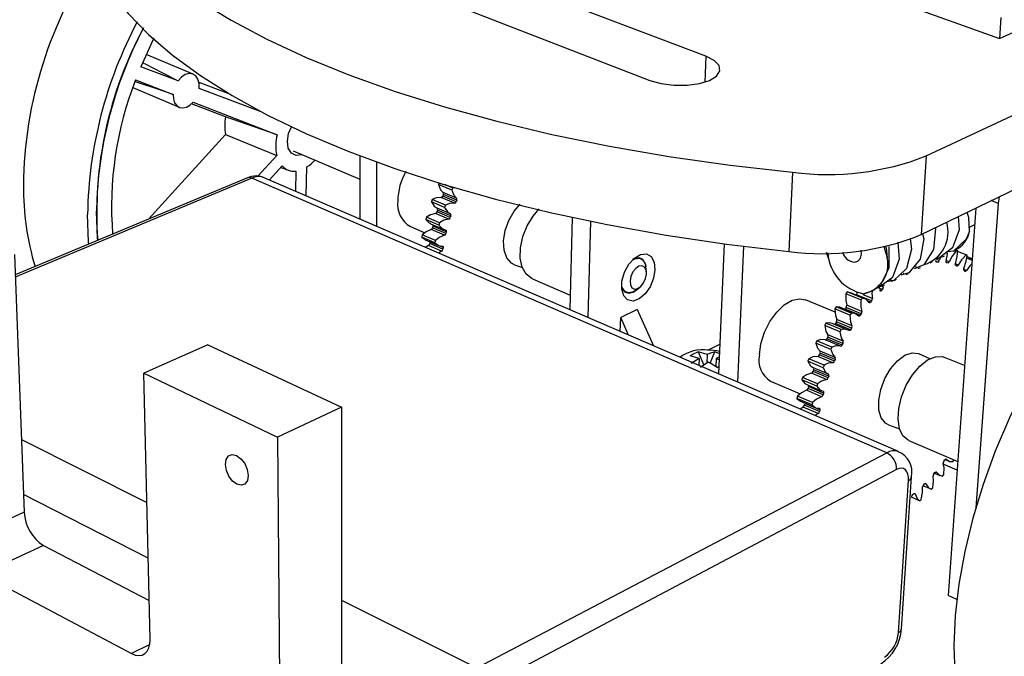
# Model space of a CAD drawing. Extents: x 0 to 190, y 0 to 140.
# Tile 3 of 7: x 114 to 164, y 83 to 116. Entities that reach past the tile are written whole.
import ezdxf

# ---------------------------------------------------------------- set-up
doc = ezdxf.new("R2010")
doc.units = 0
doc.layers.get('0').update_dxf_attribs({"linetype": 'CONTINUOUS'})

msp = doc.modelspace()

# ---------------------------------------------------------------- linework, layer by layer
at = {"color": 7, "linetype": 'CONTINUOUS'}
for p, q in [((127.324, 127.928), (164.208, 114.692)), ((164.208, 114.692), (185.543, 124.359)), ((149.234, 113.78), (131.177, 120.633)), ((160.477, 108.697), (185.135, 120.283)), ((128.321, 119.548), (146.388, 112.553)), ((160.215, 104.685), (184.699, 116.561)), ((164.285, 115.764), (164.208, 114.692)), ((123.092, 112.873), (120.696, 113.876)), ((122.329, 112.536), (120.422, 113.248)), ((120.156, 112.576), (122.078, 111.833)), ((123.39, 112.456), (124.871, 111.901)), ((120.015, 112.19), (122.389, 111.179)), ((126.56, 110.956), (123.399, 112.137)), ((124.754, 110.688), (123.018, 111.358)), ((123.095, 111.439), (127.379, 109.782)), ((127.379, 109.782), (124.754, 110.688)), ((120.82, 105.473), (124.741, 109.799)), ((124.741, 109.799), (127.358, 108.724)), ((128.19, 108.955), (131.595, 107.509)), ((127.358, 108.724), (126.4, 107.66)), ((131.597, 108.706), (131.593, 105.485)), ((160.477, 108.697), (160.215, 104.685)), ((126.984, 107.475), (127.634, 108.187)), ((127.562, 108.109), (127.966, 107.967)), ((128.864, 106.663), (128.9, 108.14)), ((132.455, 105.113), (132.465, 108.382)), ((125.862, 107.579), (114.025, 102.633)), ((158.46, 93.557), (126.096, 107.568)), ((159.063, 93.621), (126.723, 107.588)), ((128.328, 107.926), (128.312, 106.902)), ((153.663, 107.864), (153.461, 103.833)), ((135.643, 107.32), (135.603, 107.235)), ((136.281, 106.951), (135.603, 107.235)), ((136.333, 107.062), (135.921, 107.235)), ((136.333, 107.062), (136.281, 106.951)), ((135.284, 106.474), (135.242, 106.36)), ((135.961, 106.188), (135.284, 106.474)), ((136.421, 106.294), (135.744, 106.58)), ((135.858, 106.729), (135.824, 106.647)), ((136.501, 106.362), (135.824, 106.647)), ((136.528, 106.548), (135.85, 106.833)), ((136.535, 106.444), (135.858, 106.729)), ((136.535, 106.444), (136.501, 106.362)), ((164.186, 106.611), (164.148, 106.282)), ((135.919, 106.073), (135.242, 106.36)), ((135.558, 105.931), (135.53, 105.847)), ((136.215, 105.741), (135.539, 106.028)), ((136.234, 105.644), (135.558, 105.931)), ((135.961, 106.188), (135.919, 106.073)), ((163.006, 106.039), (161.598, 86.284)), ((164.148, 106.282), (163.002, 90.76)), ((134.988, 105.58), (134.955, 105.463)), ((135.631, 105.175), (134.955, 105.463)), ((135.664, 105.291), (134.988, 105.58)), ((136.13, 105.481), (135.454, 105.769)), ((136.206, 105.56), (135.53, 105.847)), ((136.234, 105.644), (136.206, 105.56)), ((142.415, 105.568), (142.295, 100.863)), ((134.174, 105.097), (134.905, 104.783)), ((135.196, 105.243), (135.872, 104.954)), ((135.911, 104.658), (135.236, 104.947)), ((135.327, 105.121), (135.307, 105.036)), ((135.981, 104.747), (135.307, 105.036)), ((136.002, 104.832), (135.327, 105.121)), ((135.664, 105.291), (135.631, 105.175)), ((143.359, 105.37), (143.224, 100.462)), ((162.675, 105.063), (162.946, 105.195)), ((134.771, 104.679), (134.749, 104.564)), ((135.424, 104.273), (134.749, 104.564)), ((134.749, 104.564), (134.935, 104.43)), ((135.446, 104.389), (134.771, 104.679)), ((134.934, 104.428), (135.609, 104.138)), ((136.002, 104.832), (135.981, 104.747)), ((135.092, 104.132), (134.935, 104.038)), ((135.766, 103.841), (135.092, 104.132)), ((135.169, 104.313), (135.157, 104.229)), ((135.83, 103.938), (135.157, 104.229)), ((135.17, 104.327), (135.169, 104.313)), ((135.843, 104.022), (135.169, 104.313)), ((135.446, 104.389), (135.424, 104.273)), ((135.843, 104.022), (135.83, 103.938)), ((150.171, 104.224), (149.886, 97.584)), ((150.863, 97.163), (151.175, 104.094)), ((113.985, 103.667), (114.488, 90.529)), ((135.766, 103.841), (135.612, 103.749)), ((145.925, 103.47), (145.831, 103.509)), ((155.504, 103.433), (155.391, 103.768)), ((161.23, 103.57), (161.141, 103.365)), ((162.079, 103.859), (161.95, 103.911)), ((162.079, 103.859), (162.013, 103.881)), ((162.504, 103.659), (162.077, 103.828)), ((162.563, 103.622), (162.504, 103.659)), ((162.816, 103.369), (162.54, 103.479)), ((162.553, 103.563), (162.822, 103.457)), ((162.706, 103.502), (162.7, 103.415)), ((139.489, 103.151), (139.883, 103.003)), ((146.209, 102.793), (146.184, 103.036)), ((159.968, 103.047), (159.909, 103.022)), ((160.063, 102.952), (160.19, 103.014)), ((161.064, 103.287), (161.01, 103.286)), ((161.567, 103.24), (161.517, 103.25)), ((162.029, 103.083), (161.983, 103.104)), ((140.392, 102.427), (142.314, 101.602)), ((162.441, 102.819), (162.401, 102.851)), ((145.682, 101.851), (145.874, 102.002)), ((158.218, 102.045), (158.347, 102.108)), ((145.095, 101.774), (145.189, 101.734)), ((156.448, 101.769), (156.372, 101.675)), ((157.146, 101.358), (156.372, 101.675)), ((157.222, 101.452), (156.448, 101.769)), ((156.573, 101.726), (156.448, 101.769)), ((157.349, 101.414), (156.575, 101.731)), ((156.917, 101.621), (156.898, 101.599)), ((157.689, 101.304), (156.917, 101.621)), ((157.222, 101.452), (157.146, 101.358)), ((158.244, 101.883), (158.185, 101.826)), ((155.825, 100.738), (154.314, 101.363)), ((155.881, 101.002), (155.811, 100.898)), ((156.654, 100.683), (155.881, 101.002)), ((156.874, 100.653), (156.101, 100.972)), ((156.389, 100.964), (156.336, 100.891)), ((157.162, 100.646), (156.389, 100.964)), ((157.191, 100.767), (156.418, 101.085)), ((157.689, 101.304), (157.633, 101.239)), ((144.875, 99.748), (144.898, 100.466)), ((145.738, 100.864), (144.898, 100.466)), ((145.301, 99.565), (144.898, 100.466)), ((145.738, 100.864), (146.562, 99.02)), ((156.584, 100.579), (155.811, 100.898)), ((157.108, 100.573), (156.336, 100.891)), ((156.654, 100.683), (156.584, 100.579)), ((157.162, 100.646), (157.108, 100.573)), ((155.36, 100.166), (155.296, 100.054)), ((156.068, 99.733), (155.296, 100.054)), ((156.132, 99.845), (155.36, 100.166)), ((156.451, 99.84), (155.679, 100.16)), ((155.899, 100.239), (155.85, 100.16)), ((156.621, 99.84), (155.85, 100.16)), ((156.67, 99.919), (155.899, 100.239)), ((156.689, 100.038), (155.917, 100.358)), ((156.67, 99.919), (156.621, 99.84)), ((155.454, 99.46), (155.411, 99.376)), ((156.225, 99.137), (155.454, 99.46)), ((156.233, 99.252), (155.462, 99.574)), ((156.132, 99.845), (156.068, 99.733)), ((123.847, 99.063), (120.585, 97.614)), ((123.847, 99.063), (130.654, 95.884)), ((149.34, 98.802), (149.951, 99.099)), ((154.894, 99.277), (154.839, 99.159)), ((155.61, 98.835), (154.839, 99.159)), ((155.665, 98.953), (154.894, 99.277)), ((156.099, 98.993), (155.328, 99.316)), ((156.181, 99.053), (155.411, 99.376)), ((155.665, 98.953), (155.61, 98.835)), ((156.225, 99.137), (156.181, 99.053)), ((148.897, 98.377), (148.442, 98.506)), ((149.306, 98.577), (148.851, 98.705)), ((148.851, 98.705), (149.135, 98.029)), ((149.306, 98.577), (149.288, 98.128)), ((149.454, 98.131), (149.702, 98.705)), ((155.715, 98.154), (154.945, 98.478)), ((155.063, 98.639), (155.026, 98.551)), ((155.795, 98.227), (155.026, 98.551)), ((155.83, 98.423), (155.06, 98.747)), ((155.833, 98.315), (155.063, 98.639)), ((160.656, 98.356), (160.099, 98.614)), ((162.433, 98.006), (161.409, 98.429)), ((148.897, 98.377), (148.494, 98.115)), ((148.897, 98.377), (148.883, 98.018)), ((149.362, 98.177), (148.959, 97.914)), ((149.771, 98.377), (149.753, 97.952)), ((149.815, 97.914), (149.902, 97.958)), ((154.493, 98.349), (154.446, 98.228)), ((155.216, 97.902), (154.446, 98.228)), ((155.263, 98.024), (154.493, 98.349)), ((155.263, 98.024), (155.216, 97.902)), ((155.833, 98.315), (155.795, 98.227)), ((120.908, 84.048), (120.585, 97.614)), ((120.585, 97.614), (127.39, 94.364)), ((154.163, 97.402), (154.126, 97.279)), ((154.931, 97.074), (154.163, 97.402)), ((155.394, 97.291), (154.626, 97.618)), ((154.734, 97.792), (154.703, 97.703)), ((155.471, 97.377), (154.703, 97.703)), ((155.488, 97.566), (154.72, 97.892)), ((155.502, 97.466), (154.734, 97.792)), ((155.502, 97.466), (155.471, 97.377)), ((152.539, 97.212), (154.045, 96.565)), ((154.894, 96.951), (154.126, 97.279)), ((154.35, 97.057), (155.118, 96.729)), ((154.471, 96.935), (154.448, 96.846)), ((155.238, 96.607), (154.471, 96.935)), ((154.931, 97.074), (154.894, 96.951)), ((153.91, 96.451), (153.883, 96.329)), ((154.677, 96.121), (153.91, 96.451)), ((155.142, 96.422), (154.375, 96.75)), ((155.215, 96.518), (154.448, 96.846)), ((155.238, 96.607), (155.215, 96.518)), ((154.65, 95.999), (153.883, 96.329)), ((153.883, 96.329), (154.058, 96.197)), ((154.197, 95.891), (154.043, 95.789)), ((154.057, 96.195), (154.824, 95.865)), ((154.963, 95.561), (154.197, 95.891)), ((154.28, 96.083), (154.264, 95.995)), ((155.03, 95.665), (154.264, 95.995)), ((154.282, 96.098), (154.28, 96.083)), ((155.046, 95.753), (154.28, 96.083)), ((154.677, 96.121), (154.65, 95.999)), ((130.654, 95.884), (127.39, 94.364)), ((130.654, 95.884), (130.674, 73.54)), ((154.963, 95.561), (154.809, 95.458)), ((155.046, 95.753), (155.03, 95.665)), ((158.542, 94.992), (159.114, 94.775)), ((127.39, 94.364), (127.578, 71.856)), ((159.582, 94.188), (162.085, 93.113)), ((137.566, 82.591), (158.46, 93.557)), ((162.054, 92.681), (161.341, 92.988)), ((161.365, 93.126), (161.416, 93.196)), ((161.433, 93.216), (161.623, 93.134)), ((161.838, 93.109), (161.895, 93.195)), ((158.961, 92.711), (138.099, 81.673)), ((160.862, 92.485), (160.916, 92.549)), ((160.892, 92.522), (161.161, 92.406)), ((161.3, 92.367), (161.372, 92.459)), ((159.055, 84.39), (159.564, 92.149)), ((159.21, 84.589), (159.721, 92.34)), ((160.728, 91.698), (160.306, 91.882)), ((160.331, 91.916), (160.387, 91.972)), ((159.782, 91.428), (159.84, 91.475)), ((160.728, 91.698), (160.803, 91.78)), ((160.13, 91.112), (159.724, 91.29)), ((160.13, 91.112), (160.208, 91.183)), ((114.488, 90.529), (111.339, 89.085)), ((115.46, 88.837), (112.319, 87.375)), ((115.46, 88.837), (120.861, 86.032)), ((112.319, 87.375), (119.952, 83.322)), ((162.035, 86.087), (161.598, 86.284))]:
    msp.add_line(p, q, dxfattribs=at)
at = {"color": 8, "linetype": 'CONTINUOUS'}
for p, q in [((149.234, 113.78), (149.182, 112.462)), ((126.096, 107.568), (114.029, 102.522)), ((164.148, 106.282), (163.791, 106.42)), ((161.141, 103.365), (160.979, 103.43)), ((161.064, 103.287), (160.973, 103.323)), ((161.01, 103.286), (160.987, 103.295)), ((161.567, 103.24), (161.493, 103.269)), ((161.646, 103.305), (161.495, 103.365)), ((161.517, 103.25), (161.507, 103.254)), ((162.108, 103.134), (161.964, 103.191)), ((162.52, 102.856), (162.384, 102.91)), ((162.756, 102.523), (162.753, 102.524)), ((158.244, 101.883), (158.022, 101.973)), ((158.292, 102.001), (158.155, 102.057)), ((158.756, 102.325), (158.627, 102.377)), ((157.728, 101.425), (157.264, 101.615)), ((158.185, 101.826), (158.087, 101.867)), ((157.633, 101.239), (157.48, 101.302)), ((114.346, 94.233), (120.742, 91.026)), ((161.492, 93.228), (161.474, 93.235)), ((160.99, 92.566), (160.96, 92.579)), ((160.458, 91.974), (160.418, 91.992)), ((120.809, 88.19), (114.453, 91.441)), ((159.906, 91.462), (159.854, 91.484)), ((130.663, 86.052), (137.566, 82.591)), ((120.889, 83.783), (119.952, 83.322))]:
    msp.add_line(p, q, dxfattribs=at)
at = {"color": 7, "linetype": 'CONTINUOUS', "flags": 128}
for points in [[(118.207, 121.808), (118.853, 120.757), (119.694, 119.706), (120.732, 118.661), (121.968, 117.628), (123.402, 116.611), (125.03, 115.618), (126.85, 114.652), (128.857, 113.722), (131.043, 112.832), (133.4, 111.989), (135.919, 111.199), (138.587, 110.467), (141.393, 109.8), (144.32, 109.201), (147.352, 108.676), (150.473, 108.229), (153.663, 107.864)], [(118.309, 118.125), (118.95, 117.047), (119.785, 115.969), (120.816, 114.897), (122.043, 113.838), (123.465, 112.795), (125.081, 111.776), (126.886, 110.787), (128.875, 109.833), (131.043, 108.921), (133.38, 108.058), (135.876, 107.248), (138.521, 106.499), (141.301, 105.815), (144.202, 105.201), (147.207, 104.664), (150.299, 104.206), (153.461, 103.833)], [(121.099, 114.709), (121.06, 114.633), (120.422, 113.248)], [(120.498, 113.47), (120.715, 113.359), (121.502, 112.957), (122.329, 112.536)], [(146.388, 112.553), (146.954, 112.391), (147.607, 112.306), (148.281, 112.306), (148.909, 112.391), (149.428, 112.553), (149.788, 112.774), (149.953, 113.034), (149.909, 113.305), (149.661, 113.562), (149.234, 113.78)], [(122.078, 111.833), (121.195, 112.134), (120.368, 112.416), (120.131, 112.497)], [(123.399, 112.137), (123.4, 112.389), (123.343, 112.608), (123.233, 112.777), (123.078, 112.878), (122.894, 112.904), (122.696, 112.852), (122.502, 112.725), (122.329, 112.536)], [(122.078, 111.833), (122.092, 111.607), (122.154, 111.413), (122.26, 111.265), (122.403, 111.174), (122.57, 111.146), (122.75, 111.184), (122.929, 111.284), (123.095, 111.439)], [(128.65, 108.76), (128.63, 108.752), (128.344, 108.72), (128.105, 108.841), (127.948, 109.097), (127.899, 109.449), (127.965, 109.844), (128.115, 110.187)], [(178.98, 107.237), (178.712, 107.325), (177.834, 107.489), (176.892, 107.483), (175.896, 107.305), (174.856, 106.954), (173.784, 106.431), (172.692, 105.741), (171.59, 104.889), (170.493, 103.884), (169.414, 102.735), (168.364, 101.455), (167.358, 100.058), (166.407, 98.561), (165.522, 96.982), (164.716, 95.339), (163.996, 93.651), (163.372, 91.94), (162.851, 90.226), (162.438, 88.529), (162.138, 86.869), (161.954, 85.265), (161.885, 83.736), (161.932, 82.298)], [(135.603, 107.235), (135.715, 106.976), (135.85, 106.833)], [(136.281, 106.951), (136.393, 106.691), (136.528, 106.548)], [(135.744, 106.58), (135.492, 106.563), (135.284, 106.474)], [(135.242, 106.36), (135.384, 106.136), (135.539, 106.028)], [(135.919, 106.073), (136.061, 105.849), (136.215, 105.741)], [(136.421, 106.294), (136.169, 106.277), (135.961, 106.188)], [(139.489, 103.151), (139.333, 103.234), (139.095, 103.502), (138.954, 103.892), (138.924, 104.369), (139.006, 104.892), (139.194, 105.413), (139.471, 105.885), (139.776, 106.232)], [(140.392, 102.427), (140.363, 102.441), (140.076, 102.667), (139.875, 103.025), (139.776, 103.487), (139.786, 104.02), (139.906, 104.584), (140.126, 105.136), (140.43, 105.634), (140.745, 105.996)], [(117.778, 104.202), (117.768, 104.321), (117.711, 105.718)], [(118.232, 104.391), (118.222, 104.501), (118.165, 105.884)], [(134.955, 105.463), (135.126, 105.28), (135.199, 105.249)], [(135.454, 105.769), (135.195, 105.704), (134.988, 105.58)], [(136.13, 105.481), (135.871, 105.416), (135.664, 105.291)], [(162.108, 105.604), (162.159, 104.923), (161.813, 104.006), (161.103, 103.477), (160.976, 103.475)], [(162.688, 104.862), (162.644, 105.565), (162.557, 105.821)], [(135.236, 104.947), (134.973, 104.836), (134.771, 104.679)], [(135.631, 105.175), (135.801, 104.992), (135.972, 104.92)], [(160.93, 105.032), (160.943, 104.992), (160.851, 103.92), (160.35, 103.141), (159.865, 102.943)], [(135.911, 104.658), (135.648, 104.546), (135.446, 104.389)], [(135.972, 104.92), (135.982, 104.916), (135.99, 104.909), (135.996, 104.9), (136.001, 104.889), (136.004, 104.877), (136.005, 104.863), (136.004, 104.848), (136.002, 104.832)], [(159.649, 104.471), (159.73, 103.948), (159.468, 102.962), (158.824, 102.343), (158.528, 102.303)], [(160.288, 104.721), (160.346, 104.47), (160.168, 103.434), (159.594, 102.733), (159.177, 102.622)], [(162.688, 104.862), (162.517, 104.457), (161.87, 103.84), (161.59, 103.802)], [(135.424, 104.273), (135.619, 104.134), (135.804, 104.099)], [(135.804, 104.099), (135.814, 104.097), (135.823, 104.092), (135.83, 104.085), (135.836, 104.076), (135.841, 104.064), (135.843, 104.051), (135.844, 104.037), (135.843, 104.022)], [(158.563, 104.077), (158.564, 102.975), (158.143, 102.119), (157.754, 101.817), (157.292, 101.673)], [(159.023, 104.303), (159.093, 103.427), (158.751, 102.503), (158.042, 101.973), (157.954, 101.972)], [(158.305, 104.076), (158.33, 104.03), (158.489, 103.5)], [(158.399, 104.103), (158.433, 104.014), (158.489, 103.5)], [(146.641, 102.899), (146.569, 102.461), (146.393, 102.03), (146.137, 101.662), (145.833, 101.406), (145.524, 101.298), (145.249, 101.353), (145.048, 101.563), (144.947, 101.9), (144.96, 102.321), (145.086, 102.766), (145.308, 103.176), (145.595, 103.494), (145.909, 103.678), (146.206, 103.702), (146.446, 103.564), (146.598, 103.284), (146.641, 102.899)], [(145.49, 103.392), (145.611, 103.457), (145.848, 103.492), (146.04, 103.39), (146.159, 103.169), (146.184, 103.036)], [(146.199, 102.899), (146.162, 103.205), (146.032, 103.419), (145.831, 103.509), (145.588, 103.461), (145.523, 103.426)], [(156.816, 103.28), (156.991, 103.337), (157.116, 103.482), (157.172, 103.692), (157.158, 103.901)], [(161.276, 103.548), (161.339, 103.579), (161.401, 103.61)], [(161.49, 103.336), (161.551, 103.708), (161.55, 103.756)], [(162.013, 103.881), (161.79, 103.581), (161.646, 103.305)], [(161.882, 103.846), (161.945, 103.877), (161.95, 103.879)], [(161.967, 103.2), (162.058, 103.577), (162.079, 103.859)], [(162.504, 103.659), (162.268, 103.393), (162.108, 103.134)], [(162.395, 102.955), (162.516, 103.33), (162.563, 103.622)], [(146.211, 102.677), (146.193, 102.882), (146.113, 103.03), (145.985, 103.097), (145.827, 103.074), (145.664, 102.963), (145.52, 102.783), (145.417, 102.559), (145.372, 102.327), (145.391, 102.122), (145.471, 101.975), (145.6, 101.909), (145.758, 101.933), (145.921, 102.043), (146.064, 102.224), (146.166, 102.446), (146.211, 102.677)], [(160.67, 103.25), (160.734, 103.281), (160.797, 103.312)], [(161.01, 103.286), (161, 103.287), (160.992, 103.291), (160.984, 103.297), (160.979, 103.306), (160.975, 103.317), (160.972, 103.33), (160.972, 103.345), (160.973, 103.36)], [(161.517, 103.25), (161.508, 103.253), (161.5, 103.259), (161.494, 103.267), (161.49, 103.278), (161.487, 103.291), (161.486, 103.305), (161.487, 103.32), (161.49, 103.336)], [(161.983, 103.104), (161.975, 103.109), (161.969, 103.117), (161.964, 103.127), (161.961, 103.139), (161.96, 103.153), (161.96, 103.168), (161.963, 103.184), (161.967, 103.2)], [(162.108, 103.134), (162.099, 103.12), (162.09, 103.108), (162.079, 103.097), (162.069, 103.089), (162.058, 103.083), (162.048, 103.08), (162.038, 103.08), (162.029, 103.083)], [(162.804, 103.197), (162.693, 103.093), (162.52, 102.856)], [(159.449, 102.65), (159.512, 102.681), (159.576, 102.712)], [(162.52, 102.856), (162.51, 102.843), (162.5, 102.832), (162.489, 102.823), (162.479, 102.817), (162.468, 102.813), (162.458, 102.812), (162.449, 102.814), (162.441, 102.819)], [(144.939, 102.054), (144.956, 101.995), (145.086, 101.782), (145.289, 101.694), (145.532, 101.744), (145.778, 101.924), (145.795, 101.94)], [(145.682, 101.851), (145.508, 101.747), (145.272, 101.711), (145.078, 101.81), (144.958, 102.03), (144.95, 102.061)], [(158.834, 102.348), (158.898, 102.379), (158.962, 102.411)], [(151.965, 98.553), (152.046, 99.125), (152.231, 99.709), (152.506, 100.261), (152.851, 100.74), (153.239, 101.109), (153.641, 101.341), (154.027, 101.419), (154.314, 101.363)], [(156.372, 101.675), (156.367, 101.321), (156.418, 101.085)], [(157.555, 101.225), (157.39, 101.395), (157.222, 101.452)], [(157.718, 101.806), (157.704, 101.684), (157.728, 101.425)], [(158.185, 101.826), (158.174, 101.817), (158.163, 101.811), (158.152, 101.807), (158.142, 101.806), (158.133, 101.807), (158.124, 101.812), (158.117, 101.819), (158.111, 101.828)], [(156.097, 100.963), (156.064, 100.984), (155.881, 101.002)], [(157.146, 101.358), (157.14, 101.003), (157.191, 100.767)], [(157.633, 101.239), (157.622, 101.228), (157.611, 101.22), (157.6, 101.214), (157.589, 101.21), (157.579, 101.21), (157.57, 101.212), (157.561, 101.217), (157.555, 101.225)], [(155.811, 100.898), (155.84, 100.567), (155.917, 100.358)], [(156.336, 100.891), (156.326, 100.879), (156.326, 100.879)], [(156.584, 100.579), (156.612, 100.247), (156.689, 100.038)], [(157.027, 100.543), (156.837, 100.666), (156.654, 100.683)], [(157.108, 100.573), (157.098, 100.561), (157.088, 100.55), (157.076, 100.542), (157.065, 100.537), (157.055, 100.534), (157.044, 100.534), (157.035, 100.537), (157.027, 100.543)], [(155.296, 100.054), (155.36, 99.752), (155.462, 99.574)], [(155.674, 100.147), (155.554, 100.189), (155.36, 100.166)], [(156.068, 99.733), (156.131, 99.43), (156.233, 99.252)], [(156.539, 99.794), (156.326, 99.868), (156.132, 99.845)], [(156.621, 99.84), (156.612, 99.826), (156.602, 99.814), (156.591, 99.804), (156.58, 99.797), (156.569, 99.792), (156.558, 99.79), (156.548, 99.791), (156.539, 99.794)], [(154.839, 99.159), (154.935, 98.891), (155.06, 98.747)], [(155.328, 99.316), (155.096, 99.339), (154.894, 99.277)], [(156.099, 98.993), (155.867, 99.016), (155.665, 98.953)], [(148.851, 98.705), (148.553, 98.571), (148.442, 98.506)], [(149.702, 98.705), (149.425, 98.625), (149.306, 98.577)], [(149.931, 98.615), (149.836, 98.659), (149.702, 98.705)], [(149.923, 98.436), (149.89, 98.426), (149.771, 98.377)], [(154.945, 98.478), (154.699, 98.45), (154.493, 98.349)], [(155.61, 98.835), (155.706, 98.567), (155.83, 98.423)], [(158.542, 94.992), (158.398, 95.071), (158.181, 95.341), (158.062, 95.742), (158.055, 96.24), (158.16, 96.79), (158.367, 97.342), (158.658, 97.846), (159.007, 98.257), (159.382, 98.538), (159.749, 98.664), (160.076, 98.624), (160.099, 98.614)], [(159.582, 94.188), (159.554, 94.2), (159.287, 94.425), (159.11, 94.79), (159.036, 95.269), (159.071, 95.827), (159.214, 96.421), (159.454, 97.007), (159.773, 97.54), (160.146, 97.981), (160.545, 98.295), (160.94, 98.46), (161.302, 98.464), (161.409, 98.429)], [(149.815, 97.914), (149.498, 98.109), (149.362, 98.177)], [(149.917, 98.303), (149.906, 98.31), (149.771, 98.377)], [(154.446, 98.228), (154.574, 98), (154.72, 97.892)], [(155.216, 97.902), (155.343, 97.674), (155.488, 97.566)], [(155.715, 98.154), (155.469, 98.125), (155.263, 98.024)], [(154.626, 97.618), (154.37, 97.54), (154.163, 97.402)], [(154.126, 97.279), (154.283, 97.094), (154.353, 97.064)], [(154.894, 96.951), (155.051, 96.766), (155.214, 96.697)], [(155.394, 97.291), (155.138, 97.212), (154.931, 97.074)], [(154.375, 96.75), (154.114, 96.623), (153.91, 96.451)], [(155.142, 96.422), (154.881, 96.294), (154.677, 96.121)], [(155.214, 96.697), (155.223, 96.693), (155.23, 96.687), (155.236, 96.678), (155.24, 96.667), (155.243, 96.653), (155.243, 96.639), (155.242, 96.623), (155.238, 96.607)], [(154.65, 95.999), (154.833, 95.861), (155.011, 95.832)], [(155.011, 95.832), (155.021, 95.83), (155.029, 95.826), (155.037, 95.819), (155.042, 95.809), (155.046, 95.797), (155.048, 95.784), (155.048, 95.769), (155.046, 95.753)], [(124.746, 92.968), (124.786, 93.227), (124.907, 93.404), (125.092, 93.472), (125.313, 93.421), (125.535, 93.257), (125.725, 93.007), (125.854, 92.707), (125.901, 92.405), (125.861, 92.146), (125.738, 91.969), (125.552, 91.903), (125.332, 91.955), (125.111, 92.119), (124.922, 92.368), (124.794, 92.666), (124.746, 92.968)], [(161.372, 92.459), (161.381, 92.791), (161.336, 93.011)], [(161.416, 93.196), (161.425, 93.208), (161.435, 93.218), (161.446, 93.226), (161.456, 93.232), (161.466, 93.235), (161.476, 93.235), (161.484, 93.233), (161.492, 93.228)], [(161.492, 93.228), (161.669, 93.119), (161.838, 93.109)], [(159.564, 92.149), (159.563, 92.32), (159.537, 92.471), (159.486, 92.597), (159.413, 92.691), (159.32, 92.752), (159.21, 92.776), (159.089, 92.762), (158.961, 92.711)], [(160.916, 92.549), (160.926, 92.56), (160.936, 92.568), (160.947, 92.574), (160.957, 92.578), (160.967, 92.579), (160.975, 92.577), (160.983, 92.573), (160.99, 92.566)], [(160.99, 92.566), (161.143, 92.414), (161.3, 92.367)], [(160.387, 91.972), (160.398, 91.981), (160.408, 91.988), (160.419, 91.992), (160.429, 91.994), (160.438, 91.993), (160.446, 91.989), (160.453, 91.983), (160.458, 91.974)], [(160.458, 91.974), (160.586, 91.781), (160.728, 91.698)], [(160.803, 91.78), (160.844, 92.128), (160.824, 92.37)], [(159.84, 91.475), (159.85, 91.482), (159.861, 91.487), (159.871, 91.489), (159.88, 91.489), (159.889, 91.486), (159.896, 91.48), (159.902, 91.472), (159.906, 91.462)], [(159.906, 91.462), (160.006, 91.23), (160.13, 91.112)], [(160.208, 91.183), (160.28, 91.543), (160.285, 91.803)], [(119.952, 83.322), (120.143, 83.244), (120.326, 83.217), (120.494, 83.242), (120.639, 83.318), (120.758, 83.442), (120.844, 83.609), (120.894, 83.814), (120.908, 84.048)]]:
    msp.add_lwpolyline(points, dxfattribs=at)
at = {"color": 7, "linetype": 'CONTINUOUS'}
for centre, radius, start, end in [((135.722, 106.969), 21.284, 145.5175, 179.3771), ((139.395, 105.353), 21.687, 152.0096, 179.0364), ((139.003, 105.511), 20.841, 152.2208, 178.9741), ((138.044, 105.794), 19.862, 151.6398, 184.0497), ((136.677, 106.114), 17.74, 158.6388, 184.5433), ((127.138, 110.209), 2.432, 168.6492, 189.7038), ((129.541, 109.209), 2.237, 165.1674, 192.5295), ((127.761, 109.848), 2.054, 303.7042, 318.428), ((155.446, 121.572), 13.823, 262.5911, 291.3443), ((128.24, 108.745), 0.824, 222.591, 276.115), ((126.297, 106.699), 0.982, 62.9681, 116.3509), ((136.724, 106.33), 3.199, 150.3484, 178.6625), ((128.581, 107.13), 14.142, 179.7173, 196.7411), ((135.734, 106.673), 0.0936, 276.2949, 343.86), ((135.777, 106.775), 0.0936, 330.6556, 38.2155), ((136.454, 106.49), 0.0938, 330.6117, 38.0632), ((134.82, 106.232), 1.305, 172.3835, 240.3642), ((135.486, 105.967), 0.0803, 333.4071, 48.7467), ((136.411, 106.388), 0.0939, 276.4382, 343.868), ((135.426, 105.872), 0.107, 285.3142, 346.7264), ((136.102, 105.585), 0.107, 285.4544, 346.706), ((136.162, 105.681), 0.0804, 333.328, 48.6087), ((135.189, 105.057), 0.119, 293.0456, 349.8515), ((135.239, 105.148), 0.0911, 342.9167, 27.4335), ((159.841, 104.826), 1.748, 287.6157, 16.3435), ((135.863, 104.769), 0.12, 293.1755, 349.8075), ((155.227, 117.021), 13.306, 262.373, 292.0179), ((161.372, 105.119), 1.341, 294.8959, 348.9183), ((135.028, 104.244), 0.129, 299.7055, 353.3109), ((135.701, 103.954), 0.13, 299.8209, 353.2464), ((157.706, 103.882), 2.247, 182.9684, 259.38), ((156.887, 103.985), 0.709, 195.5517, 264.3147), ((156.981, 103.183), 1.542, 281.6494, 11.8821), ((161.036, 103.392), 0.109, 285.1253, 345.487), ((161.559, 103.33), 0.0908, 275.2805, 343.776), ((162.479, 102.908), 0.0968, 150.6046, 215.7077), ((159.309, 102.76), 0.0419, 251.7673, 305.4571), ((162.876, 102.542), 0.124, 158.8858, 192.959), ((158.127, 102), 0.166, 315.1949, 0.626), ((158.723, 102.358), 0.0464, 253.0892, 314.7217), ((156.796, 101.726), 0.16, 318.881, 5.379), ((157.568, 101.41), 0.162, 318.9429, 5.2349), ((156.27, 101.057), 0.151, 322.1727, 10.7617), ((157.042, 100.739), 0.152, 322.2133, 10.5995), ((155.761, 100.206), 0.101, 289.9759, 332.6139), ((155.786, 100.318), 0.137, 325.0301, 17.0894), ((156.557, 99.998), 0.138, 325.048, 16.9111), ((155.353, 99.524), 0.12, 327.4726, 24.6149), ((155.328, 99.402), 0.0862, 269.8637, 342.2299), ((156.099, 99.079), 0.0864, 270.0387, 342.2693), ((156.123, 99.202), 0.121, 327.4645, 24.4247), ((149.095, 96.859), 1.96, 82.4542, 126.6582), ((149.32, 96.436), 2.367, 74.9256, 89.2179), ((153.212, 98.293), 1.274, 168.2232, 238.1356), ((154.926, 98.58), 0.104, 280.5443, 343.9819), ((154.975, 98.691), 0.102, 329.5233, 33.6477), ((155.745, 98.367), 0.102, 329.4832, 33.4536), ((155.695, 98.256), 0.104, 280.7229, 343.982), ((154.585, 97.732), 0.121, 289.4088, 346.0659), ((154.659, 97.833), 0.0846, 331.2609, 44.521), ((155.428, 97.507), 0.0848, 331.1796, 44.3374), ((154.377, 96.967), 0.0993, 341.1064, 23.4669), ((155.353, 97.406), 0.122, 289.5781, 346.0357), ((154.313, 96.873), 0.138, 296.7976, 348.5474), ((155.079, 96.545), 0.139, 296.951, 348.4927), ((154.115, 96.018), 0.151, 303.0166, 351.4465), ((154.88, 95.688), 0.152, 303.1509, 351.3704), ((158.056, 92.747), 0.905, 357.7205, 63.4977), ((158.622, 92.575), 1.124, 347.9313, 67.7262), ((161.482, 93.035), 0.148, 142.3242, 189.6199), ((160.981, 92.382), 0.158, 139.2247, 184.3836), ((160.448, 91.802), 0.163, 135.6727, 179.855), ((159.89, 91.306), 0.163, 131.6045, 175.9028), ((116.601, 90.618), 2.115, 182.4136, 237.3452), ((156.913, 84.735), 2.301, 302.7826, 356.353), ((157.401, 84.507), 1.658, 304.7661, 355.9568)]:
    msp.add_arc(centre, radius, start, end, dxfattribs=at)
at = {"color": 8, "linetype": 'CONTINUOUS'}
for centre, radius, start, end in [((125.966, 107.302), 0.296, 63.9707, 110.6622), ((126.432, 106.868), 0.777, 67.961, 115.6626), ((158.829, 92.96), 0.702, 70.9862, 121.7192), ((159.478, 92.379), 0.246, 290.4673, 350.8159), ((158.957, 84.626), 0.255, 292.5318, 351.5343)]:
    msp.add_arc(centre, radius, start, end, dxfattribs=at)

doc.saveas('drawing.dxf')
